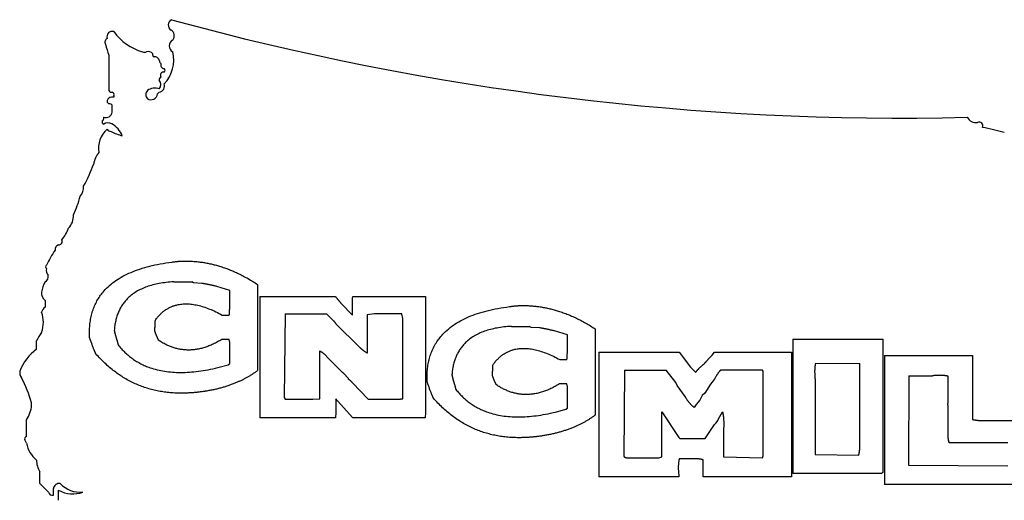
# Model space of a CAD drawing. Extents: x 11.9 to 28.9, y -4.9 to 4.9.
# Tile 3 of 4: x 11.9 to 20.6, y 0.7 to 4.9. Entities that reach past the tile are written whole.
import ezdxf

# ---------------------------------------------------------------- set-up
doc = ezdxf.new("R2010")
doc.units = 0
doc.header["$MEASUREMENT"] = 0
doc.linetypes.add('solid', pattern=[0])
doc.layers.get('0').update_dxf_attribs({"linetype": 'solid'})

msp = doc.modelspace()

# ---------------------------------------------------------------- linework, layer by layer
at = {"color": 3, "linetype": 'solid'}
for p, q in [((12.733, 4.591), (12.733, 4.281)), ((13.161, 4.251), (13.176, 4.266)), ((12.718, 4.1925), (12.718, 4.178)), ((12.733, 4.163), (12.718, 4.178)), ((12.777, 4.222), (12.755, 4.222)), ((12.777, 4.2365), (12.777, 4.222)), ((12.762, 4.089), (12.762, 4.148)), ((13.3029, 2.599), (13.4607, 2.599)), ((13.4779, 2.5898), (13.4607, 2.599)), ((13.5508, 2.5858), (13.4779, 2.5898)), ((13.7952, 2.5244), (13.6817, 2.5589)), ((13.7952, 2.4033), (13.7952, 2.5244)), ((14.0396, 2.5761), (14.0396, 1.8187)), ((12.172, 2.436), (12.172, 2.376)), ((14.0582, 2.4693), (14.0582, 1.405)), ((14.0582, 2.4693), (14.724, 2.4693)), ((14.874, 2.4555), (14.8775, 2.4693)), ((14.874, 2.306), (14.874, 2.4555)), ((14.8775, 2.4693), (15.5169, 2.4693)), ((15.5169, 2.4693), (15.5169, 1.4522)), ((14.7752, 2.4084), (14.874, 2.306)), ((13.7298, 2.307), (13.7912, 2.307)), ((14.2818, 2.3192), (14.2727, 1.5815)), ((14.2818, 2.3192), (14.6464, 2.3192)), ((14.7108, 2.2548), (14.6464, 2.3192)), ((15.0672, 2.3192), (15.0028, 2.3095)), ((15.0028, 2.3095), (15.0028, 1.9719)), ((15.3065, 2.3192), (15.0672, 2.3192)), ((15.3156, 2.2756), (15.3065, 2.3192)), ((15.3156, 1.5718), (15.3156, 2.2756)), ((14.9287, 2.0307), (14.7315, 2.2279)), ((16.2701, 2.2079), (16.4279, 2.2079)), ((16.4451, 2.1987), (16.4279, 2.2079)), ((16.5181, 2.1947), (16.4451, 2.1987)), ((16.7625, 2.1333), (16.6489, 2.1678)), ((17.0068, 2.185), (17.0068, 1.4276)), ((12.098, 2.007), (12.098, 2.081)), ((13.7912, 2.0935), (13.7258, 2.0935)), ((13.7952, 2.0666), (13.7912, 2.0935)), ((16.7625, 2.0122), (16.7625, 2.1333)), ((18.7449, 2.0944), (18.7449, 0.9146)), ((18.7449, 2.0944), (19.5358, 2.0944)), ((19.5358, 2.0944), (19.5358, 0.9368)), ((12.8071, 2.0763), (12.8147, 2.0453)), ((13.7952, 1.8801), (13.7952, 2.0666)), ((14.5855, 1.5718), (14.5855, 1.9927)), ((14.6631, 1.9247), (14.7752, 1.8127)), ((16.697, 1.9158), (16.7584, 1.9158)), ((17.0393, 1.9813), (17.0393, 0.8851)), ((17.0393, 1.9813), (17.7451, 1.9813)), ((17.7451, 1.9813), (17.8454, 1.85)), ((18.0351, 1.9544), (18.0564, 1.9813)), ((18.0564, 1.9813), (18.7312, 1.9813)), ((18.7312, 1.9813), (18.7312, 0.8851)), ((19.5498, 1.9524), (19.5498, 0.8172)), ((19.5498, 1.9524), (20.323, 1.9524)), ((20.323, 1.9524), (20.323, 1.3896)), ((13.6913, 1.8456), (13.782, 1.8704)), ((13.782, 1.8704), (13.7952, 1.8801)), ((17.2649, 1.8231), (17.2578, 1.0651)), ((17.2649, 1.8231), (17.631, 1.8231)), ((17.7141, 1.7147), (17.631, 1.8231)), ((17.8454, 1.85), (17.8723, 1.8191)), ((17.8723, 1.8191), (17.8901, 1.8018)), ((17.956, 1.8713), (17.9692, 1.885)), ((18.4777, 1.8231), (18.1086, 1.8231)), ((18.4818, 1.815), (18.4777, 1.8231)), ((18.9436, 1.8855), (19.3325, 1.8814)), ((19.3325, 1.2244), (19.3325, 1.8814)), ((18.0523, 1.7399), (18.0214, 1.7009)), ((18.4818, 1.0692), (18.4818, 1.815)), ((18.9396, 1.7374), (18.9396, 1.0808)), ((19.7643, 1.7734), (19.7603, 0.9865)), ((19.7643, 1.7734), (19.9707, 1.7734)), ((20.1086, 1.5372), (20.1086, 1.7694)), ((14.874, 1.7103), (15.0104, 1.5678)), ((15.7743, 1.6851), (15.7819, 1.6542)), ((16.7584, 1.7024), (16.693, 1.7024)), ((16.7625, 1.6755), (16.7584, 1.7024)), ((16.7625, 1.4889), (16.7625, 1.6755)), ((17.7278, 1.6877), (17.7141, 1.7147)), ((17.7973, 1.5909), (17.7278, 1.6877)), ((18.0214, 1.7009), (17.9692, 1.6218)), ((14.2727, 1.5815), (14.2818, 1.5678)), ((14.2818, 1.5678), (14.5267, 1.5678)), ((14.5267, 1.5678), (14.5855, 1.5718)), ((14.728, 1.5718), (14.728, 1.4522)), ((14.7412, 1.5546), (14.728, 1.5718)), ((15.0104, 1.5678), (15.2345, 1.5678)), ((17.925, 1.56), (17.8941, 1.5215)), ((17.9463, 1.6006), (17.925, 1.56)), ((17.9692, 1.6218), (17.9463, 1.6006)), ((12.054, 1.513), (12.054, 1.535)), ((14.8775, 1.405), (14.7412, 1.5546)), ((16.6586, 1.4545), (16.7492, 1.4793)), ((16.7492, 1.4793), (16.7625, 1.4889)), ((17.8941, 1.5215), (17.8764, 1.4945)), ((20.1086, 1.2776), (20.1086, 1.5098)), ((12.009, 1.24), (12.009, 1.387)), ((14.724, 1.405), (14.0582, 1.405)), ((14.728, 1.4522), (14.724, 1.405)), ((15.5129, 1.405), (14.8775, 1.405)), ((15.5169, 1.4522), (15.5129, 1.405)), ((17.592, 1.4555), (17.6579, 1.3587)), ((17.592, 1.0611), (17.592, 1.4555)), ((18.0833, 1.3805), (18.0913, 1.3937)), ((18.0913, 1.3937), (18.1258, 1.4555)), ((17.6579, 1.3587), (17.6659, 1.3455)), ((17.6659, 1.3455), (17.741, 1.2314)), ((17.9732, 1.2234), (18.0564, 1.3455)), ((18.0564, 1.3455), (18.0696, 1.3587)), ((18.0696, 1.3587), (18.0833, 1.3805)), ((18.1355, 1.3146), (18.1355, 1.0611)), ((20.4665, 1.38), (20.8559, 1.38)), ((17.741, 1.2314), (17.7491, 1.2234)), ((17.7491, 1.2234), (17.9732, 1.2234)), ((12.009, 1.181), (11.994, 1.21)), ((20.6318, 1.1832), (20.1182, 1.1832)), ((17.2984, 1.0514), (17.5651, 1.0514)), ((17.5651, 1.0514), (17.592, 1.0611)), ((17.8632, 1.0439), (17.7451, 1.0439)), ((18.1355, 1.0611), (18.4777, 1.0514)), ((18.4777, 1.0514), (18.4818, 1.0692)), ((18.9396, 1.0808), (19.3229, 1.0763)), ((17.956, 0.8851), (17.956, 1.0342)), ((19.7603, 0.9865), (20.6318, 0.9825)), ((12.127, 0.826), (12.127, 0.93)), ((17.741, 0.8851), (17.0393, 0.8851)), ((17.741, 0.9029), (17.741, 0.8851)), ((18.7312, 0.8851), (17.956, 0.8851)), ((19.4988, 0.9146), (18.7449, 0.9146)), ((12.201, 0.752), (12.127, 0.826)), ((12.245, 0.723), (12.245, 0.782)), ((20.8559, 0.8172), (19.5498, 0.8172)), ((12.29, 0.679), (12.29, 0.767))]:
    msp.add_line(p, q, dxfattribs=at)
for centre, radius, start, end in [((13.3085, 4.8565), 0.0534, 119.16718, 236.4586), ((19.7035, 28.3059), 24.2677, 254.65722, 271.35406), ((12.762, 4.754), 0.0465, 71.17551, 198.8245), ((13.1623, 5.0779), 0.4762, 215.9965, 253.62207), ((13.25, 4.7618), 0.058, -40.67597, 60.02315), ((12.7365, 4.7055), 0.0383, 118.90919, 208.90919), ((13.7232, 4.9531), 1.0544, 194.62002, 200.08767), ((13.3223, 4.6725), 0.0587, 118.76069, 241.23931), ((13.0465, 4.6559), 0.0395, 242.04273, 297.95727), ((13.0805, 4.577), 0.0467, 38.47808, 109.34058), ((13.1401, 4.5985), 0.0243, 161.9918, 248.04219), ((13.0045, 4.547), 0.2988, -43.84499, 14.33762), ((13.1369, 4.536), 0.0405, 6.69452, 98.42861), ((13.2294, 4.5537), 0.0538, 194.03422, 223.03798), ((13.2211, 4.506), 0.033, 160.54043, 268.03267), ((13.2153, 4.414), 0.0294, 80.73015, 210.69617), ((13.2102, 4.458), 0.0179, 303.11881, 416.88119), ((13.1985, 4.377), 0.0236, 111.2067, 197.25528), ((13.1364, 4.333), 0.0542, 316.94922, 403.05078), ((13.1651, 4.3225), 0.0576, -79.12022, 17.64987), ((12.7545, 4.287), 0.0223, 195.67508, 289.62456), ((12.7547, 4.2438), 0.0234, -18.04803, 71.95197), ((13.1085, 4.244), 0.052, 134.61082, 225.38918), ((13.139, 4.1845), 0.1175, 71.64245, 124.77182), ((13.1015, 4.2593), 0.0601, 240.59366, 352.02056), ((12.7562, 4.1826), 0.0394, 91.67683, 165.45343), ((12.74, 4.141), 0.0231, 17.64891, 107.65073), ((12.7055, 4.0999), 0.0576, 252.34944, 349.12179), ((12.6955, 4.0075), 0.0228, 160.76917, 250.77112), ((12.6649, 4.0375), 0.0243, 291.95735, 378.00787), ((12.7241, 3.9284), 0.068, 60.43561, 122.0422), ((12.6555, 3.803), 0.2109, 22.00349, 61.03952), ((20.3547, 4.0883), 0.089, 209.09205, 277.26391), ((20.381, 3.971), 0.0326, 332.65011, 477.35001), ((12.8647, 3.772), 0.2238, 130.96535, 189.51579), ((12.7625, 3.9736), 0.0552, 216.26171, 259.28676), ((13.0564, 4.5733), 0.7211, 245.05104, 253.44949), ((19.8645, 1.1346), 2.8737, 75.1285, 79.0566), ((12.8077, 3.6019), 0.2109, 140.88001, 170.8516), ((11.0981, 4.1929), 1.6015, 331.91695, 339.62988), ((12.3888, 3.4305), 0.1225, -40.45357, 3.97437), ((11.1294, 3.7484), 1.4097, 336.57668, 343.62655), ((12.255, 3.1845), 0.168, -42.95349, 1.20414), ((11.9872, 3.2255), 0.4206, 322.08324, 338.30721), ((12.2926, 2.9528), 0.0299, -95.02512, 28.24834), ((13.1377, 2.2992), 1.0514, 146.59781, 154.85143), ((12.3031, 2.8817), 0.0433, 107.65076, 184.96967), ((12.1946, 2.731), 0.0173, 119.6934, 240.3066), ((12.2331, 2.6966), 0.0509, 157.54988, 230.97976), ((12.3619, 2.4843), 0.2214, 149.09076, 173.45798), ((12.1417, 2.6495), 0.0597, -59.56419, 7.21318), ((12.2253, 2.5006), 0.0838, 173.92251, 230.48414), ((12.2354, 2.3005), 0.0986, 130.04362, 161.38299), ((11.8903, 2.2435), 0.2668, 340.62804, 379.37196), ((12.4292, 1.9342), 0.3623, 142.44043, 156.08834), ((12.3642, 1.6487), 0.4463, 126.6165, 158.13091), ((12.0303, 1.804), 0.081, 172.19643, 216.33321), ((10.8525, 1.1796), 1.253, 16.47984, 27.3908), ((11.7849, 1.5381), 0.2702, 326.01303, 354.67928), ((12.0165, 1.2175), 0.0237, 108.437, 198.43472), ((12.2404, 1.2194), 0.2345, 189.41844, 232.62299), ((12.2688, 1.0255), 0.1709, 177.48536, 213.96393), ((12.2961, 0.7752), 0.0516, 80.10108, 172.40661), ((12.4819, 0.9947), 0.2445, 223.64514, 275.49838), ((12.2378, 0.7599), 0.0376, 192.10102, 281.12159), ((12.415, 0.9983), 0.2629, 241.61138, 290.09418)]:
    msp.add_arc(centre, radius, start, end, dxfattribs=at)
for points in [[(12.5622, 2.1497), (12.5622, 2.6806), (13.2857, 2.7724)], [(13.2857, 2.7724), (13.3466, 2.782), (13.4013, 2.782)], [(13.4013, 2.782), (13.7303, 2.782), (14.0396, 2.5761)], [(13.3029, 2.599), (12.8106, 2.5721), (12.7802, 2.1721)], [(13.6817, 2.5589), (13.6087, 2.5761), (13.5508, 2.5858)], [(14.724, 2.4693), (14.7412, 2.448), (14.7752, 2.4084)], [(13.1417, 2.2628), (13.3298, 2.5244), (13.7298, 2.307)], [(13.7912, 2.307), (13.7952, 2.3454), (13.7952, 2.4033)], [(15.5294, 1.7586), (15.5294, 2.2895), (16.2529, 2.3812)], [(16.2529, 2.3812), (16.3138, 2.3909), (16.3685, 2.3909)], [(16.3685, 2.3909), (16.6976, 2.3909), (17.0068, 2.185)], [(13.1377, 2.1629), (13.1377, 2.2071), (13.1417, 2.2628)], [(14.7315, 2.2279), (14.724, 2.2376), (14.7108, 2.2548)], [(12.7802, 2.1721), (12.7894, 2.128), (12.8071, 2.0763)], [(16.2701, 2.2079), (15.7778, 2.181), (15.7474, 1.781)], [(16.6489, 2.1678), (16.5759, 2.185), (16.5181, 2.1947)], [(12.5627, 2.1107), (12.5622, 2.1305), (12.5622, 2.1497)], [(12.6184, 1.9667), (12.5972, 2.0109), (12.5627, 2.1107)], [(13.1721, 2.0838), (13.1549, 2.1148), (13.1377, 2.1629)], [(13.7258, 2.0935), (13.4337, 1.911), (13.1721, 2.0838)], [(12.8147, 2.0453), (13.0855, 1.7011), (13.6913, 1.8456)], [(14.5855, 1.9927), (14.6256, 1.9719), (14.6631, 1.9247)], [(15.0028, 1.9719), (14.9689, 1.9927), (14.9287, 2.0307)], [(16.1089, 1.8717), (16.2971, 2.1333), (16.697, 1.9158)], [(16.7584, 1.9158), (16.7625, 1.9543), (16.7625, 2.0122)], [(13.3663, 1.6204), (12.9227, 1.6204), (12.6184, 1.9667)], [(17.9692, 1.885), (17.9945, 1.9119), (18.0351, 1.9544)], [(14.0396, 1.8187), (13.8566, 1.6838), (13.595, 1.6397)], [(16.1049, 1.7718), (16.1049, 1.816), (16.1089, 1.8717)], [(17.8901, 1.8018), (17.9113, 1.8363), (17.956, 1.8713)], [(18.1086, 1.8231), (18.0833, 1.7978), (18.0523, 1.7399)], [(18.9436, 1.8855), (18.9294, 1.8307), (18.9396, 1.7374)], [(14.7752, 1.8127), (14.8056, 1.7919), (14.8396, 1.7442)], [(14.8396, 1.7442), (14.8608, 1.7275), (14.874, 1.7103)], [(15.5299, 1.7196), (15.5294, 1.7394), (15.5294, 1.7586)], [(15.7474, 1.781), (15.7566, 1.7368), (15.7743, 1.6851)], [(16.1393, 1.6927), (16.1221, 1.7236), (16.1049, 1.7718)], [(20.1086, 1.7694), (20.0554, 1.7831), (19.9707, 1.7734)], [(15.5857, 1.5756), (15.5644, 1.6197), (15.5299, 1.7196)], [(15.7819, 1.6542), (16.0527, 1.3099), (16.6586, 1.4545)], [(16.693, 1.7024), (16.401, 1.5199), (16.1393, 1.6927)], [(13.595, 1.6397), (13.4779, 1.6204), (13.3663, 1.6204)], [(15.2345, 1.5678), (15.2685, 1.5643), (15.3156, 1.5718)], [(16.3335, 1.2293), (15.8899, 1.2293), (15.5857, 1.5756)], [(17.8764, 1.4945), (17.8282, 1.5347), (17.7973, 1.5909)], [(20.1086, 1.5098), (20.1045, 1.5194), (20.1086, 1.5372)], [(17.0068, 1.4276), (16.8238, 1.2927), (16.5622, 1.2486)], [(18.1258, 1.4555), (18.1395, 1.4033), (18.1355, 1.3146)], [(20.323, 1.3896), (20.3819, 1.3759), (20.4665, 1.38)], [(16.5622, 1.2486), (16.4451, 1.2293), (16.3335, 1.2293)], [(19.3229, 1.0763), (19.3371, 1.1315), (19.3325, 1.2244)], [(20.1182, 1.1832), (20.1045, 1.2284), (20.1086, 1.2776)], [(17.2578, 1.0651), (17.2715, 1.0514), (17.2984, 1.0514)], [(17.7451, 1.0439), (17.7313, 0.986), (17.741, 0.9029)], [(17.956, 1.0342), (17.9113, 1.0479), (17.8632, 1.0439)], [(19.5125, 0.9141), (19.5033, 0.9141), (19.4988, 0.9146)], [(19.5358, 0.9368), (19.5358, 0.9141), (19.5125, 0.9141)]]:
    msp.add_open_spline(points, degree=2, dxfattribs=at)

doc.saveas('drawing.dxf')
